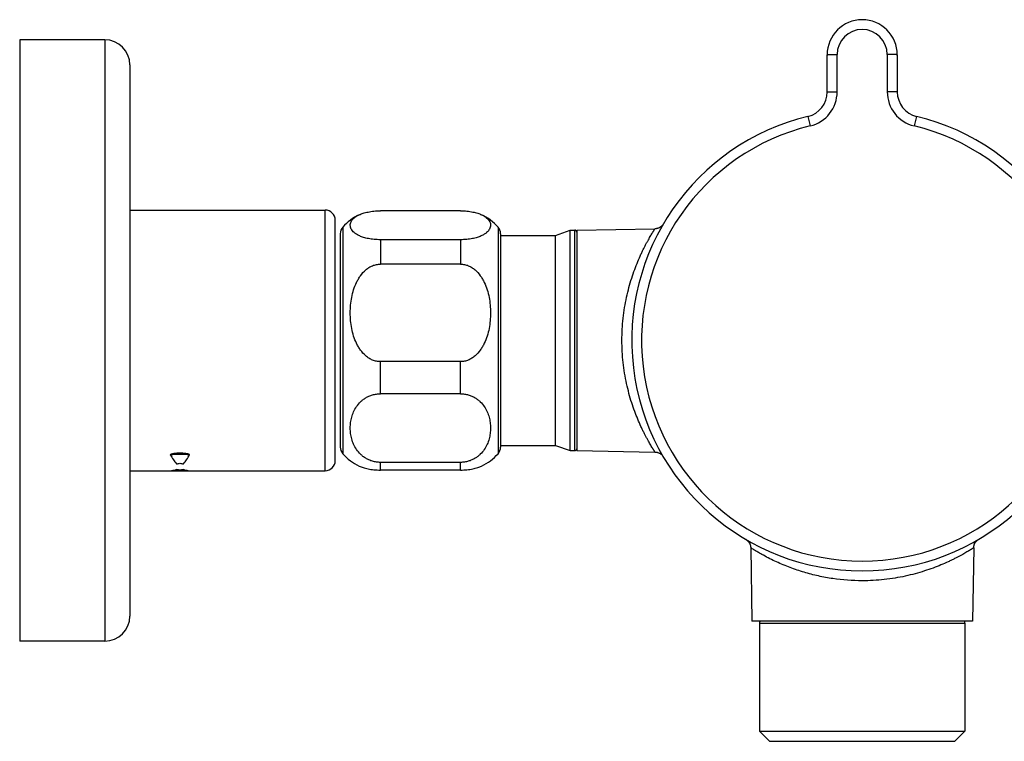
# Model space of a CAD drawing. Header units: millimetres. Extents: x -51 to 564, y -36 to 218.
# Tile 4 of 5: x 376 to 474, y 146 to 218. Entities that reach past the tile are written whole.
import ezdxf

# ---------------------------------------------------------------- set-up
doc = ezdxf.new("R2010")
doc.units = ezdxf.units.MM
doc.header["$LTSCALE"] = 23.1
doc.layers.get('0').update_dxf_attribs({"linetype": 'CONTINUOUS'})

msp = doc.modelspace()

# ---------------------------------------------------------------- linework, layer by layer
at = {"color": 7, "linetype": 'CONTINUOUS'}
for p, q in [((384.194, 216.306), (375.694, 216.306)), ((375.694, 216.305), (375.694, 156.306)), ((456.294, 211.09), (456.294, 214.806)), ((463.294, 214.806), (463.294, 211.09)), ((386.694, 213.806), (386.694, 158.806)), ((386.694, 199.306), (406.194, 199.306)), ((419.694, 199.238), (411.694, 199.238)), ((407.194, 174.306), (407.194, 198.306)), ((439.935, 197.909), (439.916, 197.881)), ((439.951, 197.936), (439.935, 197.909)), ((407.694, 196.951), (407.694, 175.66)), ((423.694, 196.951), (423.694, 175.66)), ((423.694, 196.783), (429.194, 196.783)), ((429.194, 196.783), (430.63, 197.306)), ((429.194, 175.828), (429.194, 196.783)), ((430.63, 175.306), (430.63, 197.306)), ((430.63, 197.306), (431.094, 197.306)), ((431.294, 197.306), (439.106, 197.442)), ((431.294, 197.306), (431.294, 175.306)), ((419.694, 196.353), (411.694, 196.353)), ((419.694, 193.919), (411.694, 193.919)), ((419.694, 184.185), (411.694, 184.185)), ((419.694, 180.987), (411.694, 180.987)), ((423.694, 175.828), (429.194, 175.828)), ((429.194, 175.828), (430.63, 175.306)), ((430.63, 175.306), (431.094, 175.306)), ((431.294, 175.306), (439.106, 175.169)), ((419.694, 174.138), (411.694, 174.138)), ((386.694, 173.306), (390.863, 173.306)), ((391.694, 173.393), (391.694, 173.398)), ((392.525, 173.306), (406.194, 173.306)), ((419.694, 173.373), (411.694, 173.373)), ((448.28, 166.385), (448.307, 166.363)), ((471.388, 166.441), (471.416, 166.458)), ((448.666, 165.612), (448.794, 158.306)), ((470.922, 165.612), (470.794, 158.306)), ((470.794, 158.306), (448.794, 158.306)), ((449.544, 158.106), (449.544, 147.306)), ((470.044, 158.106), (470.044, 147.306)), ((384.194, 156.306), (375.694, 156.306)), ((449.544, 147.306), (470.044, 147.306)), ((449.544, 147.306), (450.544, 146.306)), ((470.044, 147.306), (469.044, 146.306)), ((450.544, 146.306), (469.044, 146.306))]:
    msp.add_line(p, q, dxfattribs=at)
at = {"color": 9, "linetype": 'CONTINUOUS'}
for p, q in [((384.194, 216.306), (384.194, 156.306)), ((457.292, 211.114), (457.292, 214.834)), ((462.297, 214.834), (462.297, 211.114)), ((454.382, 208.66), (454.612, 207.709)), ((465.206, 208.66), (464.976, 207.709)), ((406.194, 173.306), (406.194, 199.306)), ((407.944, 197.613), (407.944, 174.998)), ((423.444, 197.613), (423.444, 174.998)), ((431.094, 175.306), (431.094, 197.306)), ((411.694, 196.353), (411.694, 193.919)), ((419.694, 196.353), (419.694, 193.919)), ((411.694, 180.987), (411.694, 184.185)), ((419.694, 180.987), (419.694, 184.185)), ((411.694, 173.373), (411.694, 174.138)), ((419.694, 173.373), (419.694, 174.138)), ((449.544, 158.106), (470.044, 158.106))]:
    msp.add_line(p, q, dxfattribs=at)
at = {"color": 7, "linetype": 'CONTINUOUS'}
for points in [[(439.916, 197.881), (439.898, 197.855), (439.879, 197.829), (439.857, 197.802), (439.834, 197.776), (439.81, 197.749), (439.784, 197.724), (439.757, 197.698), (439.728, 197.673), (439.698, 197.649), (439.666, 197.625), (439.632, 197.602), (439.596, 197.58), (439.559, 197.559), (439.52, 197.539), (439.479, 197.521), (439.437, 197.504), (439.394, 197.489), (439.35, 197.476), (439.305, 197.465), (439.26, 197.456), (439.216, 197.45), (439.171, 197.445), (439.127, 197.442), (439.106, 197.442)], [(439.106, 175.169), (439.13, 175.169), (439.177, 175.166), (439.224, 175.16), (439.27, 175.153), (439.317, 175.143), (439.363, 175.131), (439.409, 175.117), (439.454, 175.1), (439.497, 175.082), (439.539, 175.062), (439.58, 175.04), (439.62, 175.017), (439.657, 174.992), (439.693, 174.966), (439.727, 174.939), (439.76, 174.911), (439.79, 174.882), (439.819, 174.852), (439.846, 174.823), (439.871, 174.793)], [(439.871, 174.793), (439.893, 174.763), (439.914, 174.733), (439.934, 174.703), (439.951, 174.675)], [(448.172, 166.458), (448.2, 166.441), (448.228, 166.422), (448.254, 166.404), (448.28, 166.385)], [(448.307, 166.363), (448.333, 166.34), (448.359, 166.316), (448.385, 166.29), (448.411, 166.263), (448.435, 166.234), (448.46, 166.204), (448.483, 166.172), (448.506, 166.138), (448.528, 166.102), (448.549, 166.065), (448.569, 166.026), (448.588, 165.985), (448.604, 165.943), (448.619, 165.9), (448.632, 165.856), (448.643, 165.811), (448.652, 165.767), (448.659, 165.722), (448.663, 165.677), (448.666, 165.633), (448.667, 165.612)], [(470.921, 165.612), (470.922, 165.633), (470.925, 165.677), (470.929, 165.722), (470.936, 165.767), (470.945, 165.811), (470.956, 165.856), (470.969, 165.9), (470.984, 165.943), (471.001, 165.985), (471.019, 166.026), (471.039, 166.065), (471.06, 166.102), (471.082, 166.138), (471.105, 166.172), (471.128, 166.204), (471.153, 166.234), (471.178, 166.263), (471.203, 166.29), (471.229, 166.316), (471.255, 166.34), (471.281, 166.363), (471.308, 166.385), (471.334, 166.404), (471.36, 166.422), (471.388, 166.441)]]:
    msp.add_lwpolyline(points, dxfattribs=at)
for centre, radius, start, end in [((459.794, 214.806), 3.5, 0, 180), ((384.194, 213.806), 2.5, 0, 90), ((453.794, 211.09), 2.5, 283.60896, 360), ((465.794, 211.09), 2.5, 180, 256.39104), ((459.794, 186.306), 23, 103.60896, 76.39104), ((406.194, 198.306), 1, 0, 90), ((411.694, 194.306), 5, 114.9598, 138.59038), ((419.694, 194.306), 5, 41.40962, 65.0402), ((408.694, 196.951), 1, 138.59038, 180), ((422.694, 196.951), 1, 0, 41.40962), ((431.094, 197.106), 0.2, 4.09091, 90), ((408.694, 175.66), 1, 180, 221.40962), ((411.694, 178.306), 5, 221.40962, 245.0402), ((419.694, 178.306), 5, 294.9598, 318.59038), ((422.694, 175.66), 1, 318.59038, 360), ((431.094, 175.506), 0.2, 270, 355.90909), ((389.599, 185.056), 11.201, 278.9887, 280.78232), ((393.794, 185.08), 11.225, 259.21964, 261.00934), ((406.194, 174.306), 1, 270, 360), ((391.694, 187.279), 14, 266.59786, 273.40214), ((392.493, 184.204), 10.841, 263.94082, 265.77386), ((390.893, 184.225), 10.862, 274.22794, 276.05737), ((384.194, 158.806), 2.5, 270, 360), ((449.744, 158.106), 0.2, 94.09091, 180), ((469.844, 158.106), 0.2, 0, 85.90909)]:
    msp.add_arc(centre, radius, start, end, dxfattribs=at)
at = {"color": 9, "linetype": 'CONTINUOUS'}
for centre, radius, start, end in [((459.794, 214.834), 2.503, 0.00027, 179.99973), ((453.788, 211.114), 3.504, 283.6093, 359.99972), ((465.8, 211.114), 3.504, 180.00034, 256.39076), ((459.794, 186.306), 22.022, 103.60896, 76.39104), ((391.694, 159.563), 15.359, 86.40058, 93.59942)]:
    msp.add_arc(centre, radius, start, end, dxfattribs=at)
at = {"color": 7, "linetype": 'CONTINUOUS'}
for centre, major_axis, start_param, end_param in [((389.194, 186.306), (22.394, -4.277), -1.370652, -1.355229), ((394.194, 186.306), (22.394, 4.277), -1.786364, -1.770941)]:
    msp.add_ellipse(centre, major_axis=major_axis, ratio=0.548194, start_param=start_param, end_param=end_param, dxfattribs=at)
at = {"color": 9, "linetype": 'CONTINUOUS'}
for points, knots in [([(456.294, 214.806), (456.294, 214.806), (456.296, 214.807), (456.299, 214.809), (456.306, 214.81), (456.314, 214.811), (456.325, 214.813), (456.344, 214.814), (456.373, 214.817), (456.415, 214.819), (456.465, 214.822), (456.523, 214.824), (456.588, 214.826), (456.661, 214.828), (456.768, 214.83), (456.915, 214.832), (457.099, 214.834), (457.227, 214.834), (457.292, 214.834)], [0, 0, 0, 0, 0.001844, 0.005707, 0.01186, 0.020343, 0.031159, 0.044288, 0.077377, 0.119315, 0.169711, 0.228086, 0.293885, 0.366476, 0.445167, 0.617776, 0.805111, 1, 1, 1, 1]), ([(463.294, 214.806), (463.294, 214.806), (463.292, 214.807), (463.289, 214.809), (463.282, 214.81), (463.274, 214.811), (463.263, 214.813), (463.244, 214.814), (463.215, 214.817), (463.174, 214.819), (463.123, 214.822), (463.065, 214.824), (463, 214.826), (462.927, 214.828), (462.82, 214.83), (462.674, 214.832), (462.489, 214.834), (462.361, 214.834), (462.297, 214.834)], [0, 0, 0, 0, 0.001844, 0.005707, 0.01186, 0.020343, 0.031159, 0.044288, 0.077377, 0.119315, 0.169711, 0.228086, 0.293885, 0.366476, 0.445167, 0.617776, 0.805111, 1, 1, 1, 1]), ([(456.294, 211.09), (456.294, 211.09), (456.296, 211.091), (456.299, 211.092), (456.306, 211.093), (456.314, 211.095), (456.325, 211.096), (456.344, 211.097), (456.373, 211.099), (456.415, 211.101), (456.465, 211.104), (456.523, 211.105), (456.588, 211.107), (456.661, 211.109), (456.768, 211.111), (456.915, 211.113), (457.099, 211.114), (457.227, 211.114), (457.292, 211.114)], [0, 0, 0, 0, 0.001711, 0.005513, 0.01163, 0.02009, 0.030888, 0.044006, 0.077082, 0.119018, 0.16942, 0.227808, 0.293624, 0.366238, 0.444955, 0.617628, 0.805034, 1, 1, 1, 1]), ([(463.294, 211.09), (463.294, 211.09), (463.292, 211.091), (463.289, 211.092), (463.282, 211.093), (463.274, 211.095), (463.263, 211.096), (463.244, 211.097), (463.215, 211.099), (463.174, 211.101), (463.123, 211.104), (463.065, 211.105), (463, 211.107), (462.927, 211.109), (462.82, 211.111), (462.674, 211.113), (462.489, 211.114), (462.361, 211.114), (462.297, 211.114)], [0, 0, 0, 0, 0.001711, 0.005513, 0.01163, 0.02009, 0.030888, 0.044006, 0.077082, 0.119018, 0.16942, 0.227808, 0.293624, 0.366238, 0.444955, 0.617628, 0.805034, 1, 1, 1, 1]), ([(435.811, 186.306), (435.811, 186.676), (435.832, 187.414), (435.922, 188.508), (436.068, 189.576), (436.265, 190.604), (436.503, 191.584), (436.776, 192.507), (437.073, 193.367), (437.384, 194.159), (437.653, 194.771), (437.867, 195.223), (438.02, 195.534), (438.168, 195.823), (438.311, 196.092), (438.446, 196.338), (438.573, 196.561), (438.689, 196.761), (438.778, 196.912), (438.844, 197.02), (438.887, 197.092), (438.927, 197.157), (438.964, 197.216), (438.996, 197.268), (439.025, 197.313), (439.046, 197.347), (439.06, 197.37), (439.07, 197.385), (439.078, 197.398), (439.086, 197.41), (439.092, 197.419), (439.097, 197.427), (439.1, 197.433), (439.102, 197.436), (439.104, 197.438), (439.105, 197.44), (439.105, 197.441), (439.106, 197.441), (439.106, 197.442), (439.106, 197.442)], [0, 0, 0, 0, 0.094469, 0.188014, 0.279757, 0.368904, 0.454756, 0.536694, 0.614151, 0.686578, 0.753394, 0.784501, 0.813958, 0.841667, 0.867528, 0.891431, 0.913264, 0.932911, 0.950253, 0.958021, 0.965168, 0.97168, 0.977547, 0.982756, 0.987297, 0.99116, 0.992834, 0.994334, 0.99566, 0.99681, 0.997784, 0.998582, 0.999202, 0.999446, 0.999645, 0.9998, 0.999911, 0.999978, 1, 1, 1, 1]), ([(439.106, 175.169), (439.106, 175.169), (439.106, 175.17), (439.105, 175.17), (439.105, 175.171), (439.104, 175.173), (439.102, 175.175), (439.1, 175.178), (439.097, 175.184), (439.092, 175.192), (439.085, 175.201), (439.078, 175.213), (439.066, 175.231), (439.049, 175.259), (439.025, 175.298), (438.996, 175.343), (438.964, 175.395), (438.928, 175.453), (438.887, 175.519), (438.844, 175.59), (438.778, 175.699), (438.689, 175.85), (438.573, 176.049), (438.447, 176.273), (438.311, 176.519), (438.169, 176.787), (438.02, 177.077), (437.867, 177.388), (437.653, 177.84), (437.384, 178.452), (437.073, 179.243), (436.776, 180.103), (436.503, 181.027), (436.265, 182.006), (436.068, 183.035), (435.872, 184.469), (435.811, 185.568), (435.811, 186.306)], [0, 0, 0, 0, 0.000023, 0.00009, 0.000201, 0.000356, 0.000556, 0.000799, 0.001419, 0.002214, 0.003186, 0.004332, 0.005654, 0.00882, 0.012678, 0.017218, 0.022428, 0.028296, 0.034809, 0.041955, 0.04972, 0.067054, 0.086698, 0.108533, 0.132437, 0.158299, 0.186009, 0.215467, 0.246576, 0.313398, 0.385833, 0.4633, 0.545248, 0.631112, 0.720272, 0.812028, 1, 1, 1, 1]), ([(459.794, 162.323), (458.815, 162.323), (457.588, 162.413), (456.138, 162.652), (455.177, 162.846), (454.228, 163.092), (453.293, 163.389), (452.601, 163.636), (451.918, 163.907), (451.244, 164.202), (450.581, 164.52), (450.039, 164.804), (449.61, 165.043), (449.345, 165.196), (449.135, 165.322), (448.978, 165.417), (448.848, 165.498), (448.744, 165.563), (448.692, 165.596), (448.666, 165.612)], [0, 0, 0, 0, 0.24985, 0.312365, 0.374879, 0.499887, 0.562401, 0.624915, 0.687429, 0.749942, 0.812456, 0.874969, 0.906227, 0.937484, 0.953113, 0.968742, 0.984371, 0.992186, 1, 1, 1, 1]), ([(470.922, 165.612), (470.922, 165.612), (470.921, 165.612), (470.921, 165.612), (470.919, 165.611), (470.918, 165.61), (470.916, 165.609), (470.912, 165.607), (470.907, 165.603), (470.899, 165.598), (470.889, 165.592), (470.878, 165.585), (470.865, 165.576), (470.85, 165.567), (470.826, 165.552), (470.793, 165.531), (470.748, 165.503), (470.696, 165.47), (470.637, 165.434), (470.572, 165.394), (470.5, 165.35), (470.392, 165.285), (470.241, 165.196), (470.042, 165.08), (469.819, 164.954), (469.573, 164.819), (469.304, 164.676), (469.015, 164.528), (468.704, 164.375), (468.253, 164.162), (467.641, 163.893), (466.85, 163.582), (465.991, 163.286), (465.068, 163.014), (464.089, 162.775), (463.062, 162.579), (461.995, 162.433), (460.902, 162.343), (460.164, 162.323), (459.794, 162.323)], [0, 0, 0, 0, 0.000022, 0.000089, 0.0002, 0.000355, 0.000555, 0.000799, 0.001419, 0.002218, 0.003193, 0.004344, 0.00567, 0.00717, 0.008844, 0.012705, 0.017244, 0.022451, 0.028315, 0.034826, 0.041972, 0.049739, 0.067078, 0.086722, 0.108552, 0.132453, 0.158311, 0.186019, 0.215474, 0.24658, 0.313394, 0.385822, 0.463282, 0.545223, 0.631078, 0.72023, 0.811977, 0.905526, 1, 1, 1, 1])]:
    msp.add_open_spline(points, degree=3, knots=knots, dxfattribs=at)
at = {"color": 7, "linetype": 'CONTINUOUS'}
for points, knots in [([(411.694, 196.353), (411.485, 196.353), (411.086, 196.371), (410.527, 196.451), (410.046, 196.569), (409.652, 196.713), (409.338, 196.874), (409.095, 197.045), (408.914, 197.223), (408.789, 197.406), (408.714, 197.593), (408.686, 197.781), (408.707, 197.97), (408.775, 198.157), (408.893, 198.341), (409.065, 198.52), (409.298, 198.692), (409.482, 198.791), (409.584, 198.839)], [0, 0, 0, 0, 0.123843, 0.237165, 0.334974, 0.417207, 0.485935, 0.5437, 0.592947, 0.635921, 0.674718, 0.711363, 0.747861, 0.786219, 0.828456, 0.876654, 0.93303, 1, 1, 1, 1]), ([(409.584, 198.839), (409.711, 198.898), (410, 199.008), (410.49, 199.133), (411.066, 199.218), (411.478, 199.238), (411.694, 199.238)], [0, 0, 0, 0, 0.19465, 0.427951, 0.700454, 1, 1, 1, 1]), ([(419.694, 199.238), (419.91, 199.238), (420.323, 199.218), (420.898, 199.133), (421.388, 199.008), (421.677, 198.898), (421.804, 198.839)], [0, 0, 0, 0, 0.299546, 0.572049, 0.80535, 1, 1, 1, 1]), ([(421.804, 198.839), (421.906, 198.791), (422.09, 198.692), (422.323, 198.52), (422.495, 198.341), (422.613, 198.157), (422.681, 197.97), (422.702, 197.781), (422.675, 197.593), (422.599, 197.406), (422.474, 197.223), (422.293, 197.045), (422.05, 196.874), (421.736, 196.713), (421.342, 196.569), (420.862, 196.451), (420.302, 196.371), (419.903, 196.353), (419.694, 196.353)], [0, 0, 0, 0, 0.06697, 0.123346, 0.171544, 0.213781, 0.252139, 0.288637, 0.325282, 0.364079, 0.407053, 0.4563, 0.514065, 0.582792, 0.665026, 0.762835, 0.876157, 1, 1, 1, 1]), ([(408.694, 189.052), (408.694, 189.312), (408.718, 189.832), (408.826, 190.605), (409.016, 191.364), (409.251, 191.974), (409.494, 192.436), (409.779, 192.877), (410.132, 193.274), (410.556, 193.589), (410.911, 193.774), (411.294, 193.892), (411.561, 193.919), (411.694, 193.919)], [0, 0, 0, 0, 0.123991, 0.248033, 0.372192, 0.496561, 0.558918, 0.6214, 0.746641, 0.809683, 0.87295, 0.936416, 1, 1, 1, 1]), ([(419.694, 193.919), (419.827, 193.919), (420.094, 193.892), (420.477, 193.774), (420.832, 193.589), (421.256, 193.274), (421.609, 192.877), (421.894, 192.436), (422.137, 191.974), (422.372, 191.364), (422.562, 190.605), (422.67, 189.832), (422.694, 189.312), (422.694, 189.052)], [0, 0, 0, 0, 0.063584, 0.12705, 0.190317, 0.253359, 0.3786, 0.441082, 0.503439, 0.627808, 0.751967, 0.876009, 1, 1, 1, 1]), ([(411.694, 184.185), (411.561, 184.185), (411.294, 184.212), (410.911, 184.33), (410.556, 184.514), (410.132, 184.83), (409.779, 185.227), (409.494, 185.667), (409.251, 186.13), (409.016, 186.74), (408.826, 187.499), (408.718, 188.272), (408.694, 188.792), (408.694, 189.052)], [0, 0, 0, 0, 0.063584, 0.12705, 0.190317, 0.253359, 0.3786, 0.441082, 0.503439, 0.627808, 0.751967, 0.876009, 1, 1, 1, 1]), ([(422.694, 189.052), (422.694, 188.792), (422.67, 188.272), (422.562, 187.499), (422.372, 186.74), (422.137, 186.13), (421.894, 185.667), (421.609, 185.227), (421.256, 184.83), (420.832, 184.514), (420.477, 184.33), (420.094, 184.212), (419.827, 184.185), (419.694, 184.185)], [0, 0, 0, 0, 0.123991, 0.248033, 0.372192, 0.496561, 0.558918, 0.6214, 0.746641, 0.809683, 0.87295, 0.936416, 1, 1, 1, 1]), ([(411.694, 174.138), (411.561, 174.138), (411.298, 174.156), (410.917, 174.238), (410.563, 174.367), (410.244, 174.533), (409.96, 174.728), (409.636, 175.011), (409.307, 175.407), (409.019, 175.926), (408.828, 176.464), (408.718, 177.011), (408.682, 177.562), (408.718, 178.113), (408.828, 178.66), (409.019, 179.198), (409.307, 179.717), (409.636, 180.113), (409.96, 180.397), (410.244, 180.592), (410.563, 180.758), (410.917, 180.886), (411.298, 180.968), (411.561, 180.987), (411.694, 180.987)], [0, 0, 0, 0, 0.039319, 0.077809, 0.114893, 0.15033, 0.18414, 0.216487, 0.277594, 0.335409, 0.391202, 0.445856, 0.5, 0.554144, 0.608798, 0.664591, 0.722406, 0.783513, 0.81586, 0.84967, 0.885107, 0.922191, 0.960681, 1, 1, 1, 1]), ([(419.694, 180.987), (419.827, 180.987), (420.09, 180.968), (420.471, 180.886), (420.825, 180.758), (421.144, 180.592), (421.428, 180.397), (421.752, 180.113), (422.082, 179.717), (422.369, 179.198), (422.56, 178.66), (422.67, 178.113), (422.706, 177.562), (422.67, 177.011), (422.56, 176.464), (422.369, 175.926), (422.082, 175.407), (421.752, 175.011), (421.428, 174.728), (421.144, 174.533), (420.825, 174.367), (420.471, 174.238), (420.09, 174.156), (419.827, 174.138), (419.694, 174.138)], [0, 0, 0, 0, 0.039319, 0.077809, 0.114893, 0.15033, 0.18414, 0.216487, 0.277594, 0.335409, 0.391202, 0.445856, 0.5, 0.554144, 0.608798, 0.664591, 0.722406, 0.783513, 0.81586, 0.84967, 0.885107, 0.922191, 0.960681, 1, 1, 1, 1]), ([(392.658, 174.892), (392.659, 174.893), (392.66, 174.895), (392.659, 174.9), (392.657, 174.904), (392.653, 174.909), (392.646, 174.914), (392.636, 174.921), (392.625, 174.926), (392.609, 174.934), (392.587, 174.942), (392.56, 174.951), (392.532, 174.959), (392.503, 174.967), (392.464, 174.977), (392.414, 174.988), (392.331, 175.003), (392.226, 175.019), (392.098, 175.033), (391.968, 175.044), (391.836, 175.05), (391.705, 175.052), (391.573, 175.051), (391.442, 175.045), (391.312, 175.035), (391.204, 175.024), (391.119, 175.012), (391.056, 175.003), (390.994, 174.992), (390.934, 174.979), (390.884, 174.967), (390.846, 174.956), (390.818, 174.948), (390.792, 174.939), (390.767, 174.928), (390.748, 174.919), (390.736, 174.91), (390.731, 174.905), (390.73, 174.902)], [0, 0, 0, 0, 0.002072, 0.004073, 0.006223, 0.008596, 0.013944, 0.019898, 0.026261, 0.032913, 0.046808, 0.061244, 0.076052, 0.091135, 0.106434, 0.13753, 0.16913, 0.233394, 0.298639, 0.364521, 0.430799, 0.497271, 0.563758, 0.630079, 0.696041, 0.761408, 0.793777, 0.825866, 0.857602, 0.88888, 0.919525, 0.93452, 0.949211, 0.963484, 0.977125, 0.989672, 0.995229, 1, 1, 1, 1]), ([(390.73, 174.902), (390.729, 174.9), (390.728, 174.897), (390.729, 174.893), (390.73, 174.892)], [0, 0, 0, 0, 0.500846, 1, 1, 1, 1]), ([(390.73, 174.892), (390.826, 174.723), (391.018, 174.413), (391.238, 174.122), (391.349, 173.993)], [0, 0, 0, 0, 0.533057, 1, 1, 1, 1]), ([(392.039, 173.993), (392.15, 174.122), (392.37, 174.413), (392.562, 174.723), (392.658, 174.892)], [0, 0, 0, 0, 0.466943, 1, 1, 1, 1]), ([(391.349, 173.424), (391.271, 173.386), (391.113, 173.327), (390.945, 173.306), (390.863, 173.306)], [0, 0, 0, 0, 0.514445, 1, 1, 1, 1]), ([(392.525, 173.306), (392.443, 173.306), (392.275, 173.327), (392.117, 173.386), (392.039, 173.424)], [0, 0, 0, 0, 0.485555, 1, 1, 1, 1]), ([(409.584, 173.772), (409.711, 173.713), (410, 173.603), (410.49, 173.478), (411.066, 173.393), (411.478, 173.373), (411.694, 173.373)], [0, 0, 0, 0, 0.19465, 0.427951, 0.700454, 1, 1, 1, 1]), ([(419.694, 173.373), (419.91, 173.373), (420.323, 173.393), (420.898, 173.478), (421.388, 173.603), (421.677, 173.713), (421.804, 173.772)], [0, 0, 0, 0, 0.299546, 0.572049, 0.80535, 1, 1, 1, 1])]:
    msp.add_open_spline(points, degree=3, knots=knots, dxfattribs=at)

doc.saveas('drawing.dxf')
